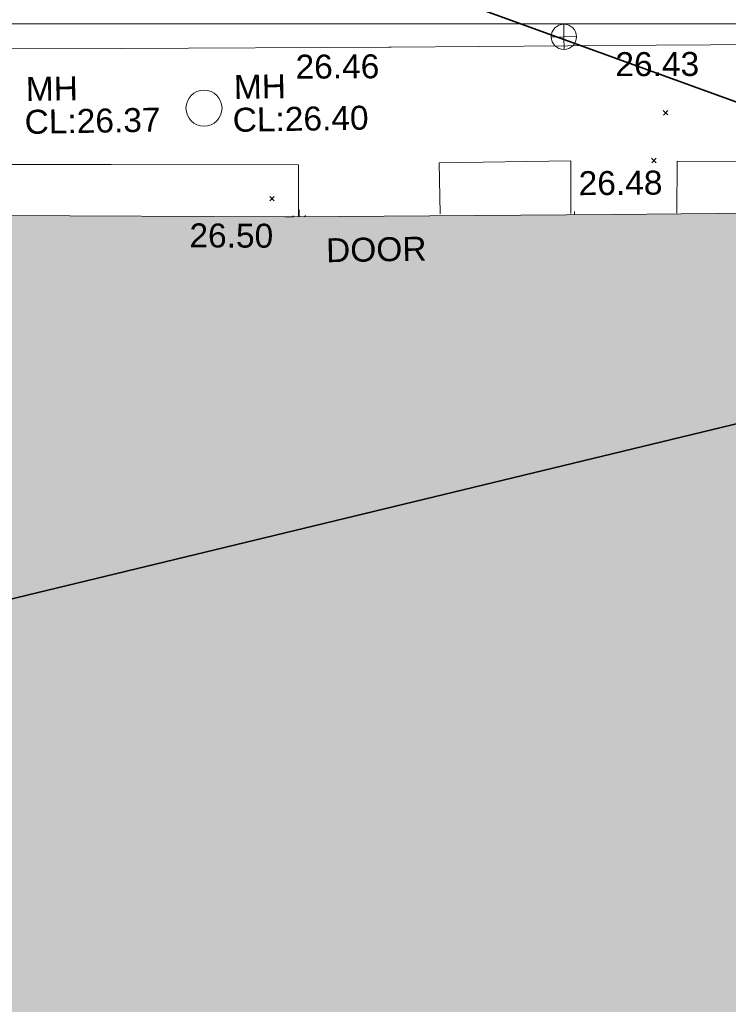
# Model space of a CAD drawing. Header units: millimetres. Extents: x -287732 to 520720, y -88450 to 287754.
# Tile 223 of 256: x 5617 to 16702, y 33098 to 48505. Entities that reach past the tile are written whole.
import ezdxf

# ---------------------------------------------------------------- set-up
doc = ezdxf.new("R2010")
doc.units = ezdxf.units.MM
doc.linetypes.add('IMPORT-UG_ELEC_STREET LIGHTING_QLB2 _2_', pattern=[2700, 1500, -300.0000000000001, 0, -250, 150, -300.0000000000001, 0, -200])
for name, color, linetype, lineweight, true_color in [('00_TOPO_LEVEL_FLOOR', 7, 'Continuous', 9, 0x666666), ('00_TOPO_SERV_MH', 7, 'Continuous', 9, 0x666666), ('00_TOPO_TOP_OF_WALL', 7, 'Continuous', 9, 0x666666), ('00_UAV_BUILDING_OUTLINE', 5, 'Continuous', 9, 0x0000ff), ('00_UAV_FOOTPATH', 7, 'Continuous', 9, 0xa50000), ('00_UAV_INT_DOOR', 7, 'Continuous', 9, 0x7f4f3f), ('00_UAV_WALL', 7, 'Continuous', 9, 0x7c00a5), ('12333-PUM-2D-U-0001-C01 - Rev2_REVIT IMPORT_dwg', 7, 'Continuous', 9, 0x767676), ('A_RHA_Line', 7, 'Continuous', 9, 0x00a600)]:
    doc.layers.add(name, color=color, linetype=linetype, lineweight=lineweight, true_color=true_color)
for name, color, linetype, lineweight in [('A_RHA_Detail', 7, 'Continuous', 9), ('A_RHA_Floor', 7, 'Continuous', 9), ('A_RHA_Text', 7, 'Continuous', 9), ('GEN-TEXT', 7, 'Continuous', 9)]:
    doc.layers.add(name, color=color, linetype=linetype, lineweight=lineweight)
doc.styles.add('Swis721 Lt BT_2', font='swissl.ttf', dxfattribs={"height": 375})

# ---------------------------------------------------------------- blocks, each defined once
blk = doc.blocks.new('12333-PUM-2D-U-0001-C01 - Rev2_REVIT IMPORT_dwg_TOW-2077249-Site Location Plan Proposed')
at = {"layer": '00_TOPO_TOP_OF_WALL', "color": 254, "true_color": 0xcccccc, "flags": 128}
for points in [[(0, 525.0554400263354), (0, 0), (-525.0554401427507, 0)], [(525.0554401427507, 0), (0, 0), (0, -525.0554400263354)]]:
    blk.add_lwpolyline(points, dxfattribs=at)
at = {"layer": '00_TOPO_TOP_OF_WALL', "color": 254, "true_color": 0xcccccc}
blk.add_circle((0, 0), 525.0554401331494, dxfattribs=at)
blk = doc.blocks.new('12333-PUM-2D-U-0001-C01 - Rev2_REVIT IMPORT_dwg_MSL_FLlvl_SYM-V168-Site Location Plan Proposed')
at = {"layer": '00_TOPO_LEVEL_FLOOR', "color": 254, "true_color": 0xcccccc}
blk.add_line((0, 17.0721504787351), (8.662937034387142e-12, 38.92611017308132), dxfattribs=at)
blk = doc.blocks.new('12333-PUM-2D-U-0001-C01 - Rev2_REVIT IMPORT_dwg_MSL_FLlvl_SYM-V169-Site Location Plan Proposed')
at = {"layer": '00_TOPO_LEVEL_FLOOR', "color": 254, "true_color": 0xcccccc}
blk.add_line((0, 28.53891930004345), (-8.662937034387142e-12, 38.92611017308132), dxfattribs=at)
blk = doc.blocks.new('12333-PUM-2D-U-0001-C01 - Rev2_REVIT IMPORT_dwg_MSL_Node_Linework-V189-Site Location Plan Proposed')
at = {"layer": '00_UAV_INT_DOOR', "color": 9, "true_color": 0xd4c4bf}
for p, q in [((-448.1801658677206, 448.1801658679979), (-530.3860888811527, 530.3860888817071)), ((530.3860888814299, 530.3860888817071), (439.6535473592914, 439.6535473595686))]:
    blk.add_line(p, q, dxfattribs=at)
blk = doc.blocks.new('12333-PUM-2D-U-0001-C01 - Rev2_REVIT IMPORT_dwg_MGS62954_T2_Galway_ITM_3d_Rev1-2077680-Site Location Plan Proposed')
at = {"layer": '00_TOPO_SERV_MH', "color": 254, "true_color": 0xcccccc}
blk.add_circle((533911280.7676401, 725602388.1949515), 281.8325128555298, dxfattribs=at)
at = {"layer": '00_UAV_FOOTPATH', "color": 254, "true_color": 0xcccccc}
blk.add_line((533912743.0821864, 725601474.3582331), (533912729.4368085, 725600662.3355527), dxfattribs=at)
at = {"layer": '00_UAV_FOOTPATH', "color": 254, "true_color": 0xcccccc, "flags": 128}
for points in [[(533912743.0821864, 725601474.3582332), (533909811.0821863, 725601532.3582335), (533907744.9682671, 725601567.8430152), (533905677.0821864, 725601603.3582332), (533905647.3213692, 725598671.9177301), (533905637.0821863, 725597663.3582331), (533905559.9370086, 725593672.8485802), (533905549.0821863, 725593111.3582331), (533905496.0821863, 725591387.3582332), (533905455.9191456, 725588674.2305524), (533905381.9111588, 725583674.7804447), (533905373.0821864, 725583078.3582332), (533905292.5981604, 725578675.5991973), (533905268.2809445, 725577345.3620304), (533905213.6296643, 725573676.2337424), (533905152.102079, 725569545.450305)], [(533914944.8126935, 725600669.8049381), (533914942.6721308, 725601468.0062379), (533917003.7069232, 725601462.0543635), (533916989.9957471, 725600640.0298847)], [(533918646.7290737, 725600615.9101255), (533918668.204597, 725601429.0645223), (533921994.3865, 725601353.3420001), (533921972.367438, 725600495.210223), (533921922.3865001, 725598547.342), (533921903.5527372, 725595681.5966684)]]:
    blk.add_lwpolyline(points, dxfattribs=at)
at = {"layer": '00_UAV_WALL', "color": 254, "true_color": 0xcccccc, "flags": 128}
for points in [[(533901695.2442268, 725603483.2335322), (533903185.1848187, 725603463.1208991), (533903612.0821864, 725603457.3582331), (533906398.3338822, 725603403.6267164), (533907190.0821863, 725603388.3582332), (533910009.0821863, 725603341.3582332)], [(533924222.6545001, 725603500.9010004), (533924215.5876653, 725602671.0051551), (533924205.7585101, 725601516.715404), (533924194.6359102, 725600446.0755293), (533923769.3865, 725600460.3420002), (533923809.3340144, 725602761.998787), (533923816.3865, 725603168.3420002), (533919223.5992355, 725603239.2079315), (533918372.3865, 725603252.3420001), (533914223.9812309, 725603290.0367396), (533914190.3865002, 725603290.3420004), (533910009.0821864, 725603341.3582333)]]:
    blk.add_lwpolyline(points, dxfattribs=at)
for name, p, xscale, yscale, zscale in [('12333-PUM-2D-U-0001-C01 - Rev2_REVIT IMPORT_dwg_TOW-2077249-Site Location Plan Proposed', (533916929.3925, 725603406.352), 0.375, 0.375, 0.375), ('12333-PUM-2D-U-0001-C01 - Rev2_REVIT IMPORT_dwg_MSL_Node_Linework-V189-Site Location Plan Proposed', (533912739.6545001, 725600577.9010001), 0.19, 0.19, 0.19), ('12333-PUM-2D-U-0001-C01 - Rev2_REVIT IMPORT_dwg_MSL_FLlvl_SYM-V168-Site Location Plan Proposed', (533912739.6545001, 725600577.9010001), 4.94, 4.94, 4.94), ('12333-PUM-2D-U-0001-C01 - Rev2_REVIT IMPORT_dwg_MSL_FLlvl_SYM-V169-Site Location Plan Proposed', (533917045.6545001, 725600479.9010001), 4.94, 4.94, 4.94)]:
    blk.add_blockref(name, p, dxfattribs=dict(xscale=xscale, yscale=yscale, zscale=zscale))
at = {"layer": '00_TOPO_SERV_MH', "char_height": 375, "attachment_point": 1, "line_spacing_factor": 1.005061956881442, "style": 'Swis721 Lt BT_2'}
for s, insert, width in [('MH', (533908498.8457728, 725602922.8899504), 949.779278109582), ('MH', (533911753.7457727, 725602897.7899505), 949.779278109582), ('CL:26.37', (533908471.0253603, 725602408.5296079), 2440.932744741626), ('CL:26.40', (533911725.9253603, 725602383.429608), 2440.932744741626)]:
    blk.add_mtext(s, dxfattribs=dict(at, insert=insert, width=width))
at = {"layer": '00_UAV_BUILDING_OUTLINE', "color": 251, "true_color": 0x666666, "char_height": 375, "width": 1495.902363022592, "attachment_point": 1, "line_spacing_factor": 1.005061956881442, "style": 'Swis721 Lt BT_2'}
for s, insert, rotation in [('26.48', (533917121.8165274, 725601298.9038701), 359.44975705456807), ('26.50', (533911021.8352956, 725600589.2803739), 358.7420178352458)]:
    blk.add_mtext(s, dxfattribs=dict(at, insert=insert, rotation=rotation))
at = {"layer": '00_UAV_INT_DOOR', "color": 251, "true_color": 0x666666, "insert": (533913151.0584284, 725600318.4232222), "char_height": 375, "width": 1790.333939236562, "attachment_point": 1, "line_spacing_factor": 1.005061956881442, "style": 'Swis721 Lt BT_2'}
blk.add_mtext('DOOR', dxfattribs=at)
at = {"layer": '00_UAV_WALL', "color": 251, "true_color": 0x666666, "char_height": 375, "width": 1495.902363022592, "attachment_point": 1, "line_spacing_factor": 1.005061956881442, "style": 'Swis721 Lt BT_2'}
for s, insert, rotation in [('26.46', (533912725.5678696, 725603198.7503284), 359.30696195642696), ('26.43', (533917729.8085541, 725603151.4326587), 359.1700350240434)]:
    blk.add_mtext(s, dxfattribs=dict(at, insert=insert, rotation=rotation))
blk = doc.blocks.new('12333-PUM-2D-U-0001-C01 - Rev2_REVIT IMPORT_dwg-1620468-Site Location Plan Proposed')
at = {"layer": 'GEN-TEXT', "color": 253, "true_color": 0xaaaaaa}
for p, q in [((277383.9948137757, -13699.71151778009), (277454.7054918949, -13629.00083966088)), ((277454.7054918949, -13699.71151778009), (277383.9948137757, -13629.00083966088)), ((277188.9948138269, -14442.71151768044), (277259.7054919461, -14372.00083956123)), ((277259.7054919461, -14442.71151768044), (277188.9948138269, -14372.00083956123)), ((271203.9948138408, -14936.7115177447), (271274.70549196, -14866.00083962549)), ((271274.70549196, -14936.7115177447), (271203.9948138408, -14866.00083962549))]:
    blk.add_line(p, q, dxfattribs=at)
blk.add_blockref('12333-PUM-2D-U-0001-C01 - Rev2_REVIT IMPORT_dwg_MGS62954_T2_Galway_ITM_3d_Rev1-2077680-Site Location Plan Proposed', (-533641079.6498471, -725615854.3561786))

msp = doc.modelspace()

# ---------------------------------------------------------------- hatches: boundary and pattern name
at = {"layer": 'A_RHA_Detail', "true_color": 0xc0c0c0}
h = msp.add_hatch(color=9, dxfattribs=at)
h.paths.add_polyline_path([(-80880.60083809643, -68502.79057078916), (-80400.865924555, -68483.41509113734), (-80400.865924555, -62984.64684185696), (-24474.85765177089, -63009.32043784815), (-24456.14471271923, -50840.30023858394), (-36622.55041039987, -50831.65104353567), (-36622.55041039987, -44228.57792613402), (-50959.0526582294, -44218.38599194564), (-50959.0526582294, -42573.78171514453), (-54563.9325804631, -42571.21897729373), (-54565.69773352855, -45054.17447474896), (-92408.82109321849, -45027.27149621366), (-92411.78875845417, -49201.74309222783), (-100061.9988811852, -49201.74309222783), (-100052.2214449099, -64852.82557838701), (-86120.90825229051, -64852.82557838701), (-86092.1662649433, -62957.90041523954), (-84861.10047608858, -62957.90041523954), (-84854.79052929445, -68240.109737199), (-80870.60226892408, -68240.10973722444)])
h.paths.add_polyline_path([(-137238.9269902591, -68461.9384092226), (-132719.7426408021, -68433.0633692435), (-132847.0731201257, -62850.04282283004), (-130454.6837966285, -62916.63108078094), (-130498.2830220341, -61355.85393642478), (-117581.136331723, -61423.42893438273), (-117492.3908565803, -49183.91309190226), (-125136.5200282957, -49178.47881952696), (-125133.572703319, -45032.61887136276), (-163007.1824077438, -45005.6942194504), (-163007.1824076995, -44090.2963411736), (-163123.8521269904, -44090.21339942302), (-163122.6389897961, -42383.75184302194), (-166563.8543419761, -42383.75184298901), (-166565.034908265, -44044.39824208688), (-193158.4656786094, -44025.49275805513), (-193195.152889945, -62863.65652504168), (-137269.7106414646, -62916.63108078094), (-137254.3708868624, -65679.90523788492)])
h.paths.add_polyline_path([(120310.9497607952, -32334.28230164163), (120312.4652266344, -31610.73011961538), (133451.2244789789, -31638.24899384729), (133469.2230092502, -19717.98315780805), (121295.7536929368, -19692.48606430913), (121319.8434528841, -8190.941560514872), (112277.0825930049, -8172.001674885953), (112263.1770823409, -14811.1234547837), (78285.85310969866, -14739.95861438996), (78292.82277619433, -8167.077575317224), (75241.99098605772, -8160.673431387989), (69355.76844233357, -8152.931592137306), (69353.6659720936, -9156.74635762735), (68372.60878945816, -9154.691552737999), (68372.60878945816, -13705.52853215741), (69333.7233474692, -13707.54156770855), (69325.07112547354, -16249.53369228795), (66623.4489111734, -16249.53369228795), (66619.79243935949, -17995.29925530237), (65989.07757494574, -17995.2992552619), (65985.44262772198, -19730.78799483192), (57152.23993377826, -19712.28702421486), (57127.42535098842, -31559.89463417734), (70277.87165424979, -31587.43801817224), (70277.87165431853, -32271.7414715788), (78263.96947909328, -32285.12944888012), (78266.62661740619, -31019.79372153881), (112335.8856506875, -31091.15111860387), (112335.8856506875, -32317.57330553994), (119781.4233959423, -32333.17321913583)])
h.paths.add_polyline_path([(7503.717409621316, -1791.439263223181), (15482.43097392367, -674.0213231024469), (15484.0826588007, 148.1327206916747), (56188.28042539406, 205.5276654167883), (56155.84326007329, 14338.3166313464), (18016.62665935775, 14236.48149539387), (17967.9025208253, 34313.18372071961), (21727.10644863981, 34324.0692624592), (21708.90974962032, 40608.10218321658), (18009.66447159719, 40608.10218321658), (17995.54603706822, 45483.75063442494), (9770.084204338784, 45420.6329473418), (3966.213879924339, 45446.76585222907), (3984.771235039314, 14176.56786832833), (1023.062455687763, 14176.56786837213), (-276.5134647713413, 14190.52623461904), (-231.6790044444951, 5968.135265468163), (-226.4491536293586, 193.7444677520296), (553.0869992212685, 183.4716499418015), (7477.609307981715, 143.2867586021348), (7488.638446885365, -674.0213231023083)])
h.paths.add_polyline_path([(77755.59663317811, 53.47451145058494), (77729.51881611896, 1699.844979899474), (94464.47132486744, 1659.976083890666), (94606.37913471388, 17991.390236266), (88810.4190114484, 18015.03260816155), (88799.89418497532, 14436.74271609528), (69413.88950349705, 14457.8773889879), (69377.35724448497, 99.62816357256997), (75241.99098605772, 67.32134432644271)])
h.paths.add_polyline_path([(61252.12079701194, 46453.95617366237), (105774.7348988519, 46472.68783506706), (105768.2642198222, 61852.61234306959), (92285.13876309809, 61852.61234306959), (92308.59670399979, 65784.30757140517), (96107.4668000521, 65767.60445243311), (96059.68081117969, 75209.20847378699), (101084.8427276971, 75071.88872764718), (104988.0046543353, 74765.36560406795), (108403.6894220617, 74363.8408943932), (112009.2703903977, 73787.25420861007), (115645.3524815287, 73049.69667206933), (116890.8108051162, 72761.69136252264), (120208.9929833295, 71893.18353872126), (120865.241739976, 71703.68484519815), (124135.6329506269, 70669.67317906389), (127435.6253142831, 69480.50055823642), (127820.4368670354, 69394.93141813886), (128274.3081769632, 69331.69585753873), (128731.8791144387, 69306.66104516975), (129189.9401488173, 69320.00258290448), (129645.2782985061, 69371.62688826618), (130094.6997111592, 69461.17185603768), (130535.0520071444, 69588.00939074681), (130963.246434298, 69751.24981927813), (131376.2795165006, 69949.74812590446), (131771.2541232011, 70182.11198903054), (132162.5575600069, 70460.5404660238), (132496.0921583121, 70741.69081113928), (132820.871367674, 71064.98072578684), (133117.4593294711, 71414.31364272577), (133383.77568926, 71787.23923950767), (133616.5473239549, 72178.5372844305), (133817.1647262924, 72590.54524898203), (133982.6025969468, 73017.89547513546), (134111.7005086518, 73457.59040801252), (134203.5529320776, 73906.54590458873), (134257.5155883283, 74361.61286216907), (134272.5462649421, 74819.5993153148), (134250.5259875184, 75277.29281745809), (134189.6227572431, 75731.48297747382), (134090.9274700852, 76178.98397757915), (133955.1324028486, 76616.65691993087), (133783.1900598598, 77041.43184345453), (133576.3064937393, 77450.32925647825), (133335.932843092, 77840.48103920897), (133063.7551572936, 78209.15055532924), (132761.6825665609, 78553.75185442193), (132431.8338935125, 78871.8678050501), (132076.5227905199, 79161.26705197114), (131698.2415080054, 79419.91966861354), (131299.6434187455, 79646.01139197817), (131093.5942456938, 79746.34209763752), (132146.0467355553, 83110.22226145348), (122787.7632953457, 86282.54285518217), (121604.3555412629, 82800.3591886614), (117095.9864227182, 83870.84033785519), (116841.9598400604, 83526.35449572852), (116120.5435466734, 91221.93611972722), (110237.7341284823, 91274.27491021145), (110194.3680786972, 90435.39030214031), (104988.0046543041, 90486.49901390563), (104973.2761846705, 94309.82427956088), (103746.1314668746, 94309.8242795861), (103839.9937121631, 122852.1474271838), (96365.09202306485, 122931.9599470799), (96350.3400238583, 123952.4168585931), (104555.5505249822, 123902.1925226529), (104607.3234458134, 120248.5396156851), (125502.5015002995, 120134.1933400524), (125662.0200253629, 137657.3796882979), (114479.5865733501, 137699.2256881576), (114382.306264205, 129149.9458158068), (104644.159003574, 129187.9975073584), (104577.9931702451, 126217.3903144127), (101184.4926406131, 126159.1566967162), (101264.6166812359, 135959.2655565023), (89967.23178808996, 135988.8856164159), (89927.63362986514, 125823.6463181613), (93630.53562302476, 125840.7948842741), (93580.65688892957, 122931.9599470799), (88697.38835376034, 122904.7310126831), (88679.3898954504, 95739.09143775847), (86378.25848996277, 95739.09143775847), (86378.18187189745, 96178.1008337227), (83279.50743284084, 96200.92083327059), (83273.62493422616, 95735.74732133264), (70169.67509619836, 95733.22421950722), (70166.26842742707, 96272.07409347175), (66674.99731294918, 96257.14073655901), (66654.74538556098, 95755.71092136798), (65784.77231079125, 95755.71092136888), (65887.65094984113, 117470.630565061), (53473.3427162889, 117487.9046429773), (53434.44066309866, 98570.46349063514), (40649.41626916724, 98570.46349063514), (40610.16711559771, 94406.01479078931), (38853.82372868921, 94410.36303440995), (38848.65589191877, 89463.65332729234), (40612.46601912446, 89518.45976927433), (40665.38257362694, 86257.73741128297), (38372.19584460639, 86305.72309285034), (38369.79374539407, 76901.0507917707), (50937.9512507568, 76944.40198294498), (50922.88567286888, 74598.78180889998), (56484.9061132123, 74588.85093771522), (56484.9061132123, 75194.85181995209), (92465.4037153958, 75233.0258166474), (92645.92783662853, 71766.64845094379), (89810.55521366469, 69362.83965827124), (85313.16173974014, 69360.94750420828), (85313.16173974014, 66907.4050808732), (75210.14498263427, 66903.15451589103), (75210.14498263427, 63815.70944550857), (70819.40014309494, 63815.70999200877), (70819.21601505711, 64253.35708059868), (69456.83415683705, 64253.35708059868), (69455.7195737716, 66901.99623166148), (61303.32856759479, 66898.5668068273), (61304.56054988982, 63970.32021231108), (70500.41048208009, 63970.32021219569), (70500.4088543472, 61852.59006207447), (61245.6438848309, 61848.69637488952), (61252.03558504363, 46656.49344428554)])
h.paths.add_polyline_path([(-17153.16561239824, 48569.32684293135), (-17153.16561224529, 60770.38083685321), (-29362.88357759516, 60774.70428694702), (-29362.88357759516, 67399.20394580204), (-43507.24466814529, 67405.01911303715), (-43488.5313307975, 69093.07334175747), (-45766.41866231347, 69109.32868388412), (-45794.3462003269, 67405.01911303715), (-47272.11273194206, 67404.2124544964), (-47272.44887633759, 66454.91798908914), (-86004.56386332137, 66468.63299519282), (-86006.66970787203, 60521.58362721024), (-92662.87722510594, 60521.58362721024), (-92665.2138765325, 50184.35611932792), (-79752.0168396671, 50179.78309939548), (-79752.016597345, 48591.4932381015), (-17157.7163123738, 48569.32845417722)])
h.paths.add_polyline_path([(-201056.4185878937, 48628.75479108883), (-138377.9751621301, 48634.64535779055), (-138377.9751621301, 50133.28201003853), (-125467.710581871, 50134.49626164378), (-125468.6909603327, 60566.1903686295), (-132186.8595614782, 60565.86652591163), (-132187.4203588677, 66533.0197876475), (-170643.3098734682, 66805.61809689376), (-170643.3098732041, 67738.78475848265), (-200340.0100486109, 67488.93693764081), (-200348.7171487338, 60827.78025104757), (-201057.5650552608, 60827.71357558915), (-201056.6510294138, 51102.04313372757)])
h.paths.add_polyline_path([(-240051.5126725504, 54769.19491160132), (-239444.490259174, 54811.10754483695), (-239186.5396223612, 54841.92927608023), (-238764.8191577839, 54940.98166103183), (-238382.4735933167, 55122.46891388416), (-237990.3402229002, 55354.87497234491), (-237269.2031023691, 55936.21515020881), (-237032.4836384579, 56225.56611516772), (-236793.0039602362, 56569.31473944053), (-236554.5880578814, 57004.26389721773), (-236432.7219585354, 57267.46508908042), (-236300.081527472, 57753.26238983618), (-236250.7285154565, 58017.17885684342), (-236235.6490609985, 58516.21786804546), (-236233.2538429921, 58987.85640053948), (-236213.7029795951, 59823.48083769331), (-236363.8287855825, 59820.86038205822), (-236634.0279869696, 60698.06075827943), (-236391.9547756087, 61432.19726339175), (-236225.4740089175, 61435.10319600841), (-236201.6036569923, 62637.68779596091), (-232563.5271750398, 62639.28734435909), (-232563.5271750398, 63049.03842404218), (-232732.1945866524, 63049.15302218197), (-232860.1521277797, 63457.95890274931), (-232731.606808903, 63914.24862697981), (-232560.8209656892, 63914.24862697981), (-232515.1276847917, 70598.00033009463), (-240628.6947849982, 70598.85496273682), (-240629.7923196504, 72350.98321577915), (-246412.6011212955, 72347.36085933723), (-246412.6011212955, 70616.45923936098), (-254449.5805725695, 70618.60952619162), (-254454.637144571, 70754.06491720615), (-254469.7140363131, 73191.66276250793), (-263883.2532625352, 73267.83063688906), (-263902.4181505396, 68260.74348553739), (-263714.8217520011, 68259.82096572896), (-263552.9672900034, 67819.65434396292), (-263719.0883117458, 67392.2068408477), (-263913.6298699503, 67392.20684284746), (-263956.7001913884, 58633.76423459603), (-260181.1963171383, 58611.22607638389), (-260192.3146983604, 56354.25111579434), (-257184.684388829, 56339.46086021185), (-257213.4419957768, 57092.93866021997), (-257338.5163846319, 57093.27331223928), (-257471.0109294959, 57531.74572308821), (-257338.5163845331, 58062.22513696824), (-257203.4956297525, 58064.06881289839), (-257173.5751889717, 58598.54056692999), (-256478.2273617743, 58575.27357994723), (-256478.2273617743, 58788.51859473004), (-256013.0091299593, 58911.92701534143), (-255397.0786664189, 58780.99767617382), (-255397.0786664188, 58595.982422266), (-243809.885361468, 58585.92793201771), (-243805.3570672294, 58352.04527760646), (-243740.939469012, 57884.52572680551), (-243619.0830608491, 57421.84877545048), (-243424.3877545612, 56943.65915412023), (-243247.1437899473, 56608.24157713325), (-243003.0710579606, 56249.99021479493), (-242732.2093200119, 55932.75703082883), (-242371.7230178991, 55603.12658811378), (-242141.255125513, 55424.88676767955), (-241804.9643037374, 55216.88439822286), (-241529.4640827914, 55077.02869055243), (-241100.6275144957, 54917.18295003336), (-240836.2134980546, 54840.82833176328), (-240453.4486195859, 54788.60784130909), (-240218.9578693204, 54777.28227442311)])
h.paths.add_polyline_path([(40276.69022552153, 59895.36417752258), (40328.62676029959, 69196.9439153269), (36588.99968785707, 69217.8245910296), (36619.46637569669, 74674.25962428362), (32264.36460078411, 74687.02318924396), (32233.48293867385, 69156.26826306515), (11916.69390495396, 69269.70959686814), (11966.66200111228, 78218.75165974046), (29087.509017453, 78123.15526808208), (29143.44567205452, 88141.1370047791), (15719.348796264, 88216.09212953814), (15732.60379610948, 90589.9978889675), (4594.294101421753, 90652.19003489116), (4525.129359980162, 78265.12250449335), (10096.76365553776, 78234.01258731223), (10077.43887221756, 74773.03821910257), (4547.641142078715, 74803.91453678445), (4465.579974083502, 60107.1600234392), (19125.89094760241, 60025.30234268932), (19139.86249374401, 62527.53804644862), (31738.59196305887, 62457.19146404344), (31724.55430858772, 59943.11609815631), (38369.79364225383, 59906.01157293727)])
h.paths.add_polyline_path([(-246083.0241259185, 72334.29150213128), (-246083.0594797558, 72334.30275087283), (-246208.2905500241, 72334.29150213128)])
h.paths.add_polyline_path([(-114575.3004830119, 112178.0758695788), (-114575.3246435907, 112178.0758695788), (-114707.2752166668, 115801.5811617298)])
h.paths.add_polyline_path([(-154699.9178765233, 101760.4080976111), (-114382.050333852, 101776.0542914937), (-114382.050333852, 106926.9360164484), (-113755.641395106, 106927.1792101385), (-113757.5507412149, 111847.2721531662), (-114431.6837526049, 111847.2721531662), (-114431.8097758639, 112178.0758695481), (-114575.3004830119, 112178.0758695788), (-114578.9984943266, 121707.2390833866), (-123056.9849702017, 121707.2390833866), (-123068.8201032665, 156452.7036899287), (-119381.2340625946, 156454.1348067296), (-119381.2340625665, 160165.8597952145), (-115501.031452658, 160167.3662801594), (-115503.3750945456, 166206.5793118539), (-132411.7987151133, 166599.6604729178), (-132411.8243278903, 166665.6603411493), (-135275.0124468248, 166664.5490317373), (-135275.0124468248, 166628.1883101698), (-135911.3205076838, 166628.1944502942), (-135911.3479256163, 166352.1604668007), (-152521.1633846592, 166345.7146753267), (-152518.3680955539, 159142.6836790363), (-150699.3133726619, 159117.9265656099), (-150758.5477087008, 122560.691203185), (-151059.2005266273, 122560.691203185), (-151061.0981347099, 121302.4374932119), (-154138.3148337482, 121372.6012653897), (-154138.3148337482, 121865.1834517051), (-154704.3888425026, 121867.2611370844), (-154688.5451973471, 119352.3937021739), (-154745.5933227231, 119352.3715636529), (-154745.5763474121, 118722.1532660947), (-160794.1544526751, 118748.7442832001), (-160794.1544526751, 119410.5425977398), (-163852.1622693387, 119422.408321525), (-163855.0715294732, 118762.2003111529), (-167568.6765459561, 118778.5256058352), (-166634.6619849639, 124395.1277019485), (-166930.050559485, 124500.0918161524), (-167568.6765459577, 124707.6250903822), (-168028.2173235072, 124841.3808647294), (-168630.5006276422, 124991.3056740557), (-169238.2056069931, 125117.4693074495), (-169850.3952285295, 125219.6772876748), (-170466.1255403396, 125297.7720169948), (-171089.11025998, 125351.8553033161), (-171704.4065937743, 125381.1774255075), (-172325.0479971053, 125386.3595015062), (-172782.2248668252, 125374.5832362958), (-173401.7764235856, 125337.4554476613), (-174109.844898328, 125263.4341236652), (-174634.1213722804, 125190.4100126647), (-175245.0145766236, 125080.719099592), (-176047.1958093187, 124895.7675260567), (-176665.4852587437, 124724.7228134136), (-177045.3001228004, 124609.1129151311), (-177631.5127792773, 124405.2077276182), (-176665.4852586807, 118818.5158794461), (-177558.9402083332, 118822.4435768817), (-177662.2853368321, 125263.4341236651), (-176365.3912351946, 126542.9270807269), (-159462.2970490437, 126319.910391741), (-157057.7396790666, 128609.0850976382), (-157060.6673204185, 136153.1661957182), (-158638.8016610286, 137740.2441626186), (-159352.3735831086, 137740.2441626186), (-161634.4140634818, 140201.1078539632), (-168727.9404945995, 140256.8191146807), (-171035.0401161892, 137942.8847305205), (-174184.1459014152, 137942.8847305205), (-176460.1167434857, 140292.2858551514), (-177341.6856934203, 140292.2858551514), (-177341.7113613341, 140358.4281613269), (-183428.5803825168, 140356.0660244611), (-185921.6385985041, 137917.4639994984), (-185921.6385985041, 131757.3091155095), (-186906.8767412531, 131756.9267733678), (-187725.3914540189, 130809.9989183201), (-187724.058890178, 127376.1828148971), (-186481.0281350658, 126304.5577463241), (-186479.4846754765, 122327.2959175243), (-185176.2828158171, 121059.4673825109), (-180304.1129154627, 121059.4673824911), (-180304.1136492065, 118802.0484409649), (-193555.3706955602, 118802.0484409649), (-193555.368699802, 133117.8341649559), (-192593.6442938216, 133118.2073819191), (-192593.6442938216, 134200.8158367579), (-192224.6284783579, 134200.9592041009), (-192225.5653014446, 136615.0101267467), (-192595.0012460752, 136615.0101267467), (-192595.4357332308, 137734.4745165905), (-193589.2709668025, 137734.4746851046), (-193589.2685988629, 147474.570583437), (-193163.2062206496, 147492.8644732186), (-192765.7252967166, 147531.087133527), (-192359.9383250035, 147589.5931622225), (-192199.8207947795, 147616.5827294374), (-191882.7548926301, 147682.9245600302), (-191568.5380070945, 147761.6632019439), (-191257.654638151, 147852.677242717), (-190828.6072909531, 148002.2045655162), (-190647.7999969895, 148070.9514233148), (-190349.7690789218, 148197.8750094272), (-190056.9509284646, 148336.4013817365), (-189769.797051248, 148486.3169427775), (-189405.3590254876, 148698.0567944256), (-189132.906026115, 148873.2749095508), (-188867.542109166, 149059.0543929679), (-188609.6764469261, 149255.1087866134), (-188354.9814055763, 149465.3525772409), (-188079.6339208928, 149713.879248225), (-187884.9836199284, 149901.8220103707), (-187545.928247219, 150265.8040604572), (-187446.29984479, 150378.3960832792), (-187241.3270201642, 150629.2310214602), (-187046.3599558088, 150887.9197697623), (-186861.6992771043, 151154.0634500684), (-186546.1373636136, 151669.829875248), (-186524.4196769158, 151707.0632450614), (-163675.2898318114, 151669.829875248), (-163687.5843045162, 148134.07679455), (-157303.6541541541, 148136.492106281), (-157303.6541541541, 155759.91501608), (-157557.4317586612, 155765.0384228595), (-157555.9168973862, 166678.0466575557), (-187009.2021991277, 166699.7464767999), (-187013.0952111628, 162054.4009359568), (-188707.17754695, 162044.5925187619), (-188705.9961892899, 155021.5333641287), (-188737.9999316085, 154650.5326604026), (-188799.0133969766, 154283.1866125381), (-188857.2045401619, 154035.4341107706), (-188966.1106131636, 153679.3368924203), (-189102.6200311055, 153332.8820747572), (-189265.8911675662, 152998.2056672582), (-189454.9174011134, 152677.371060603), (-189645.2484685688, 152421.3220123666), (-189916.9563410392, 152104.2450531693), (-190212.7041973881, 151809.4634871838), (-190530.6686598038, 151538.7947471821), (-190868.8893671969, 151293.9075915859), (-191225.281078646, 151076.3118324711), (-191597.6465194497, 150887.3490191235), (-192092.8415776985, 150682.5621956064), (-192519.2468154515, 150561.8451365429), (-192903.8930791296, 150482.240889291), (-193187.215491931, 150440.8868273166), (-193594.1866364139, 150407.1257787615), (-193594.5952989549, 151459.9895227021), (-205369.2399268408, 151455.4201247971), (-205354.4523517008, 113350.0822379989), (-207187.1580384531, 113349.3710182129), (-207184.3024929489, 105991.0636522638), (-205312.8748221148, 105991.1901500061), (-205311.2362476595, 101769.6553082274), (-175488.6451201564, 101781.2285901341), (-175488.6451201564, 110889.6985621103), (-154703.4627663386, 110897.5679794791), (-154700.2792295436, 102691.5597281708)])
h.paths.add_polyline_path([(193735.9435693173, 113047.8274774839), (208865.0938716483, 114991.0266430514), (208976.1154123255, 114126.6471160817), (216447.8967332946, 115086.3281915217), (216038.7305308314, 118271.9702413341), (232648.5073383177, 120405.3421626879), (233425.993615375, 114352.0734369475), (240632.2017567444, 115277.6440988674), (239854.8412683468, 121329.9334727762), (256406.8682407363, 123455.8879629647), (257091.7572256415, 118089.1198988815), (264572.2871227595, 119040.8180953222), (261877.8350555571, 138524.7609215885), (259178.7147038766, 138221.6086035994), (259197.3483655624, 137439.0084132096), (254686.1480587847, 136897.0007612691), (255412.6810205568, 131314.8303176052), (240852.7447969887, 129522.4514056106), (239771.0426543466, 137918.8519126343), (240649.5822431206, 138010.1984551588), (240062.3063116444, 142776.6750342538), (239165.7694642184, 142685.0143484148), (237630.9646614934, 151018.3171732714), (266172.8791088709, 154560.7889781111), (271297.1876944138, 142612.4006970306), (276531.7397502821, 144861.098714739), (274941.5029779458, 148527.9037281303), (302074.5307653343, 160134.9084326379), (300215.9323773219, 164320.1841173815), (301528.1613272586, 164907.0997989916), (300405.1237791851, 167477.8916353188), (299016.6944531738, 166945.7181824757), (295626.7488506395, 174518.754428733), (294333.0289184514, 177537.1551681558), (287288.8475947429, 174518.754428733), (289427.6893504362, 169661.0163463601), (272956.7816584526, 162557.1203578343), (271943.2187787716, 164897.4305293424), (267016.3118217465, 162764.0369715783), (268502.3094164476, 159357.0430143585), (265200.4029574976, 157946.4096681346), (226856.416695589, 153146.7821792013), (227510.3041274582, 148852.0205334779), (228280.9873165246, 141179.0007483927), (227302.3544112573, 141050.281300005), (227895.3788235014, 136433.1758633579), (228748.5501749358, 136523.8855003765), (229602.3077302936, 128023.7667641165), (217691.2359889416, 126493.8999679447), (217642.3600127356, 126874.433267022), (215138.5007311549, 126552.8357430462), (215194.9980427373, 126112.965074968), (215015.6132226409, 126089.924757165), (214840.9672575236, 127449.66446064), (192258.7012018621, 124549.1816390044), (193486.3576426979, 114991.0266430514)])
h.paths.add_polyline_path([(-78076.24187439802, 117605.5188722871), (-78076.23951902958, 117610.0871211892), (-78070.318122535, 129485.7330792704), (-74723.15926543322, 129478.385255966), (-74723.15926543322, 125435.7860624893), (-48015.64546086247, 125380.0246061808), (-47996.55031653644, 135872.5822179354), (-61198.15919578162, 135901.5630078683), (-74714.72264144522, 135923.5088764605), (-74723.6287602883, 131865.2975510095), (-78070.318122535, 131872.642169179), (-78062.97909487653, 149549.7689430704), (-58292.26570492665, 149541.5607197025), (-58292.26570491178, 148946.2407608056), (-37707.70924046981, 148937.6946533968), (-37703.30827430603, 159740.0672041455), (-44148.26955755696, 159742.7429641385), (-44148.26955755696, 162961.3319174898), (-49829.95437583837, 162961.3319174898), (-49830.92144130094, 160632.0129326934), (-78494.09026625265, 160643.9130440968), (-78494.09026625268, 161615.1537738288), (-78739.225852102, 161615.2555472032), (-78691.7919454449, 168187.9195488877), (-90844.57645036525, 168126.8149079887), (-90962.52567694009, 152686.7636277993), (-89064.97866809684, 152685.9758215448), (-89079.54115380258, 117610.0871211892), (-78374.80218507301, 117605.6428258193)])
h.paths.add_polyline_path([(69254.82576126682, 129235.9722870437), (69259.97086178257, 136167.789247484), (86068.0992678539, 136131.0235193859), (86008.66431381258, 164703.3084147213), (58789.63167882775, 164723.511581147), (58789.63167882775, 170119.2062865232), (54460.1632489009, 170122.4198087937), (54457.21717773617, 166153.279245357), (47042.2151650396, 166158.7829869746), (47041.10931533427, 164668.9097040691), (39173.27935198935, 164674.7495545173), (39172.83712618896, 164078.9539098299), (17014.87910992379, 164095.4005254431), (17002.38841206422, 147267.1142245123), (12659.63471563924, 147267.1142245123), (12653.60087534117, 139137.9291796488), (17031.41608901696, 139134.6797717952), (17024.5879174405, 129935.3194463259), (39191.34773726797, 129918.8662983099), (39191.34773726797, 129258.2867272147), (69014.0340609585, 129236.1510132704)])
h.paths.add_polyline_path([(39265.62356917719, 139467.8223435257), (33050.91021530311, 139484.1586867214), (33087.56357182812, 153427.9220784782), (39277.60130889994, 153411.6505991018), (39277.60130890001, 152830.3127277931), (43058.29603858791, 152820.3745823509), (43024.83899408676, 140092.5601633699), (39267.2657899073, 140092.5601633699)])
h.paths.add_polyline_path([(1979.548949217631, 189123.2414339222), (18699.10403225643, 189180.0465563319), (18678.46874730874, 195253.6675675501), (24349.02704561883, 195272.9334348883), (24334.96888372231, 199550.7690688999), (28829.78348974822, 199566.0403168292), (28798.3577216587, 208815.6446464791), (24334.949615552, 208806.151404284), (24333.90624841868, 209113.2475694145), (16811.59093053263, 209087.6903002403), (16806.58456499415, 208843.5909093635), (6772.293057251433, 208809.4991440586), (6797.166076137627, 201488.5780549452), (-8471.058649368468, 201436.7038490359), (-8471.058649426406, 200429.0172028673), (-11856.09020770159, 200417.5164702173), (-11823.72827009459, 190892.3684138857), (-7614.729360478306, 190906.6685966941), (-7614.729360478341, 190170.8290169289), (-4608.619189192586, 190169.2993656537), (-4608.238782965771, 190916.8832264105), (1973.379031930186, 190939.2444180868), (1977.122761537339, 189837.3456693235)])
h.paths.add_polyline_path([(-20506.22133143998, 190640.0286460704), (-20122.28942212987, 206347.1214480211), (-41550.34215551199, 207015.2557957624), (-41462.26177903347, 210449.6195896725), (-31391.41053372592, 210152.0276719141), (-31078.64493155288, 223862.5743669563), (-44305.08575743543, 224230.7972280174), (-44490.79956591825, 211865.5542346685), (-47510.12209648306, 211942.9901385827), (-47722.57925071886, 203659.0205614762), (-47076.06680548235, 203635.3001465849), (-47175.4684425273, 199531.9403872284), (-46801.21126120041, 199520.4703269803), (-46873.68175963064, 195478.5899481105), (-44600.40472248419, 195425.2559779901), (-44685.88459507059, 192243.2795180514), (-38073.99929115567, 192135.6564362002), (-38104.39995468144, 191126.972250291), (-21537.79264466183, 190668.5723412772)])
h.paths.add_polyline_path([(16801.02360973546, 195961.500137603), (9656.615133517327, 196015.1086063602), (9643.838150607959, 199513.9922857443), (11631.77992468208, 199485.8321209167), (11631.7920940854, 203322.2460456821), (16806.58456511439, 203391.4855728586), (16801.0407710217, 195984.4293109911)])
h.paths.add_polyline_path([(122084.9264926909, 200536.2570557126), (122088.1805162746, 206386.1947929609), (125211.1061638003, 206386.1947929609), (125211.1162733, 206645.8932837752), (126202.7098976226, 206645.8932838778), (126203.0204769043, 207041.0477229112), (130401.4034741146, 206979.0758390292), (130444.2691124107, 209883.280297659), (126202.8383603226, 209945.8832030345), (126203.0204769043, 214624.1281189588), (127364.791950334, 214624.1281190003), (127365.2106673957, 225380.2058567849), (126159.8599207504, 225380.2527798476), (126207.4133336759, 241475.3410923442), (119482.5411291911, 241495.8747898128), (119479.2041949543, 246182.0096278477), (109943.9121324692, 246175.2196735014), (109953.2702601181, 233033.381429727), (115000.5285021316, 233033.3814296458), (114999.579292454, 208653.4991933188), (112026.3032630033, 208653.4991933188), (112024.3519988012, 200538.6761891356), (122024.6079402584, 200536.2715596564)])
h.paths.add_polyline_path([(30087.05071580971, 200986.75440713), (38030.67179071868, 201028.6865660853), (38030.67179071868, 202922.9731660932), (38109.89531492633, 202923.3913649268), (38067.25569096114, 208827.6066631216), (38013.35839378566, 208827.6672237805), (38012.38630971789, 209012.5383931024), (30044.90685988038, 208970.480297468), (30076.83023715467, 202922.9203834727)])
h.paths.add_polyline_path([(195986.2599417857, 205661.5722736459), (202896.8751332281, 206052.0074670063), (202676.8862551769, 209945.7611691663), (195766.2710618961, 209555.3259759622)])
h.paths.add_polyline_path([(-91652.40581580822, 206392.6172135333), (-79454.24421187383, 206432.5105635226), (-79629.29258199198, 238245.6998510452), (-68904.21147484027, 238215.095164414), (-68918.55832832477, 246312.9061543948), (-68918.56040493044, 246314.0782553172), (-68756.515268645, 246312.9061543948), (-68755.20581930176, 246638.9786699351), (-79620.07671794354, 246651.3624133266), (-79606.5628449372, 247343.5411849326), (-82154.50636787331, 247318.0695596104), (-82154.50636787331, 247488.1275895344), (-91640.64698348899, 247472.5371040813), (-91638.72040628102, 246846.4753752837), (-131470.3702759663, 246641.42150215), (-131470.3702759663, 250159.5419305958), (-142857.1087886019, 250176.7939677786), (-142864.0554935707, 246220.0701029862), (-165118.8027587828, 246272.3986783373), (-165040.0492656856, 253907.936045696), (-178677.4727934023, 253929.5079730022), (-178699.5521575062, 238176.7234097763), (-138599.3373496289, 238209.4781454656), (-138548.4479938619, 206627.5237025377), (-126646.6702863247, 206572.2299428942), (-126666.6805510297, 234825.8818836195), (-124962.7180531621, 234825.9534805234), (-124969.0241559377, 234688.4891474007), (-91595.61129713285, 234664.3133306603), (-91650.87307429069, 207155.5994723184)])
h.paths.add_polyline_path([(142123.7078574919, 209113.5383730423), (152768.4446292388, 209127.3137314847), (152745.2992288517, 227012.63380935), (142100.5623961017, 226998.8584508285), (142121.8067345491, 210582.5602643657)])
h.paths.add_polyline_path([(168998.8561129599, 209274.9592350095), (169026.8416078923, 226860.3446540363), (161686.6780314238, 226876.6646907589), (161647.6783165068, 209291.3037608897), (168846.6177107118, 209275.2977201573)])
h.paths.add_polyline_path([(49761.46820719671, 218476.5678095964), (49794.00484360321, 223316.1680811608), (41274.07755982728, 223363.4010619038), (41273.58999769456, 223290.8795634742), (32187.30576796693, 223351.9666549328), (32202.10532419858, 225553.2987454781), (20081.83724695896, 225634.7833114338), (20035.26675877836, 218707.7438801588), (31566.33951793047, 218630.2204881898), (31566.12891731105, 218598.8950898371), (49750.1971391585, 218476.6435849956)])
h.paths.add_polyline_path([(162361.9830851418, 234154.05208666), (162366.6425722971, 241589.9129272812), (135261.102696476, 241630.986197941), (135249.088870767, 234197.8735112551), (160249.0277027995, 234157.4671671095)])
h.paths.add_polyline_path([(176458.8604389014, 246709.5724700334), (176516.2484477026, 252173.1529804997), (168884.2833866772, 252253.3171281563), (168934.86529241, 257068.9279575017), (164355.0504715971, 257117.0331241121), (164296.1746742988, 251511.808811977), (164416.8965511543, 251510.5407811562), (164367.8024342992, 246836.573754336), (171460.1142273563, 246762.0779818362)])

# ---------------------------------------------------------------- linework, layer by layer
at = {"layer": 'A_RHA_Floor', "color": 253, "true_color": 0xaaaaaa}
msp.add_line((-1683.980019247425, 48437.96957287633), (21397.93434518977, 48437.96957287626), dxfattribs=at)
at = {"layer": 'A_RHA_Line', "color": 1, "lineweight": 35, "true_color": 0xff0000}
msp.add_line((26642.03688796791, 43642.18058914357), (864.8224576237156, 53024.31936408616), dxfattribs=at)
at = {"layer": 'A_RHA_Line', "color": 7}
for p, q in [((14887.38707533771, 45459.35188904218), (9887.581035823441, 45420.10389801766)), ((17995.54603703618, 45483.75063445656), (14887.38707533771, 45459.35188904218)), ((9770.084214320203, 45420.63294734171), (4770.387592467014, 45443.14492469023)), ((9887.581035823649, 45420.10389801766), (9770.084214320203, 45420.63294734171))]:
    msp.add_line(p, q, dxfattribs=at)
at = {"layer": 'A_RHA_Text', "lineweight": 35}
msp.add_line((26811.73488752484, 44596.95422772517), (-12278.33909071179, 35148.27909048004), dxfattribs=at)

# ---------------------------------------------------------------- block references
at = {"layer": '12333-PUM-2D-U-0001-C01 - Rev2_REVIT IMPORT_dwg', "color": 254, "linetype": 'IMPORT-UG_ELEC_STREET LIGHTING_QLB2 _2_', "true_color": 0xffd4d4, "rotation": 0.9999999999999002}
msp.add_blockref('12333-PUM-2D-U-0001-C01 - Rev2_REVIT IMPORT_dwg-1620468-Site Location Plan Proposed', (-261895.0770586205, 55869.5817132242), dxfattribs=at)

doc.saveas('drawing.dxf')
